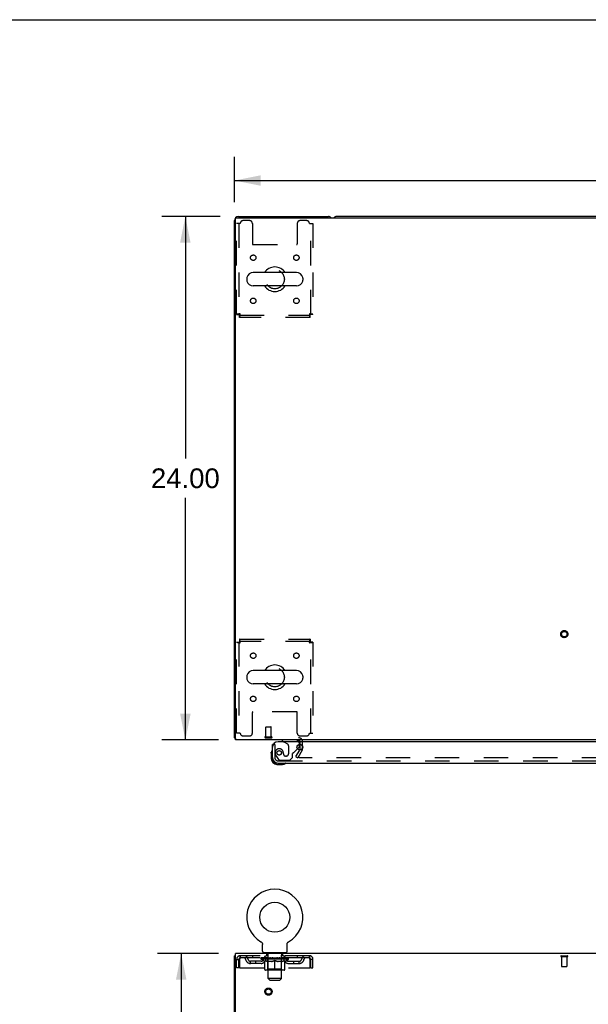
# Model space of a CAD drawing. Header units: inches. Extents: x 0 to 204, y 0 to 132.
# Tile 54 of 113: x 52 to 78, y 87 to 132. Entities that reach past the tile are written whole.
import ezdxf

# ---------------------------------------------------------------- set-up
doc = ezdxf.new("R2010")
doc.units = ezdxf.units.IN
doc.header["$LTSCALE"] = 11.243375
doc.header["$MEASUREMENT"] = 0
doc.linetypes.add('HIDDEN', pattern=[0.2, 0.1, -0.1])
doc.layers.get('0').update_dxf_attribs({"linetype": 'CONTINUOUS'})
for name, color, linetype in [('DEFAULT_2', 8, 'HIDDEN'), ('DIMENSIONS', 7, 'CONTINUOUS'), ('DOOR_ASSEMBLY', 7, 'CONTINUOUS')]:
    doc.layers.add(name, color=color, linetype=linetype)
doc.styles.get("Standard").update_dxf_attribs({"font": 'arial.ttf'})
doc.dimstyles.new('DIMSTYLE_1', dxfattribs={"dimtxt": 0.901875, "dimasz": 1.2025, "dimexe": 0.09, "dimexo": 0.07, "dimgap": 0.0375, "dimtad": 0, "dimtih": 1, "dimtoh": 1, "dimzin": 4, "dimdsep": 46, "dimtxsty": 'Standard', "dimblk": '_FILLED', "dimblk1": '_FILLED', "dimblk2": '_FILLED', "dimcen": 0.09, "dimadec": 3, "dimazin": 1, "dimtfac": 1, "dimtdec": 3, "dimtofl": 0, "dimtmove": 0, "dimatfit": 3, "dimldrblk": '_FILLED', "dimfxl": 0, "dimtolj": 1, "dimtzin": 4, "dimarcsym": 0})

# ---------------------------------------------------------------- blocks, each defined once
blk = doc.blocks.new('_FILLED')
at = {"color": 0, "linetype": 'ByBlock'}
blk.add_solid([(0, 0), (-1, 0.2), (-1, -0.2)], dxfattribs=at)
blk = doc.blocks.new('*D1')
at = {"layer": 'DIMENSIONS', "color": 2, "linetype": 'Continuous'}
for p, q in [((61.979, 123.901), (61.979, 125.982)), ((102.229, 123.901), (102.229, 125.982)), ((61.979, 124.9), (80.077, 124.9)), ((102.229, 124.9), (84.13, 124.9))]:
    blk.add_line(p, q, dxfattribs=at)
at = {"layer": 'DIMENSIONS', "color": 2, "linetype": 'Continuous', "xscale": 1.2025, "yscale": 1.2025, "zscale": 1.2025, "rotation": 180}
blk.add_blockref('_FILLED', (61.979, 124.9), dxfattribs=at)
at = {"layer": 'DIMENSIONS', "color": 2, "linetype": 'Continuous', "xscale": 1.2025, "yscale": 1.2025, "zscale": 1.2025}
blk.add_blockref('_FILLED', (102.229, 124.9), dxfattribs=at)
at = {"layer": 'DIMENSIONS', "color": 2, "linetype": 'Continuous', "insert": (82.104, 125.351), "char_height": 0.9019, "width": 3.15153, "attachment_point": 2, "line_spacing_factor": 0.9}
blk.add_mtext('40.25', dxfattribs=at)
blk = doc.blocks.new('*D7')
at = {"layer": 'DIMENSIONS', "color": 2, "linetype": 'Continuous'}
for p, q in [((61.326, 123.249), (58.649, 123.249)), ((59.731, 123.249), (59.731, 112.15)), ((59.731, 99.249), (59.731, 110.347)), ((61.249, 99.249), (58.649, 99.249))]:
    blk.add_line(p, q, dxfattribs=at)
at = {"layer": 'DIMENSIONS', "color": 2, "linetype": 'Continuous', "xscale": 1.2025, "yscale": 1.2025, "zscale": 1.2025}
for p, rotation in [((59.731, 123.249), 90), ((59.731, 99.249), 270)]:
    blk.add_blockref('_FILLED', p, dxfattribs=dict(at, rotation=rotation))
at = {"layer": 'DIMENSIONS', "color": 2, "linetype": 'Continuous', "insert": (59.731, 111.7), "char_height": 0.9019, "width": 3.15153, "attachment_point": 2, "line_spacing_factor": 0.9}
blk.add_mtext('24.00', dxfattribs=at)
blk = doc.blocks.new('*D19')
at = {"layer": 'DIMENSIONS', "color": 2, "linetype": 'Continuous'}
for p, q in [((61.249, 89.46), (58.459, 89.46)), ((59.541, 89.46), (59.541, 50.361)), ((59.541, 9.46), (59.541, 48.558)), ((61.249, 9.46), (58.459, 9.46))]:
    blk.add_line(p, q, dxfattribs=at)
at = {"layer": 'DIMENSIONS', "color": 2, "linetype": 'Continuous', "xscale": 1.2025, "yscale": 1.2025, "zscale": 1.2025}
for p, rotation in [((59.541, 89.46), 90), ((59.541, 9.46), 270)]:
    blk.add_blockref('_FILLED', p, dxfattribs=dict(at, rotation=rotation))
at = {"layer": 'DIMENSIONS', "color": 2, "linetype": 'Continuous', "insert": (59.541, 49.91), "char_height": 0.9019, "width": 3.15153, "attachment_point": 2, "line_spacing_factor": 0.9}
blk.add_mtext('80.00', dxfattribs=at)

msp = doc.modelspace()

# ---------------------------------------------------------------- linework, layer by layer
at = {"color": 7, "linetype": 'Continuous'}
for p, q in [((0, 132.275), (204.425, 132.275)), ((97.54, 123.249), (66.668, 123.249)), ((64.82, 120.68), (62.845, 120.68)), ((62.545, 120.417), (62.545, 120.33)), ((65.12, 120.417), (65.12, 120.33)), ((64.82, 120.068), (62.845, 120.068)), ((62.545, 102.167), (62.545, 102.08)), ((64.82, 102.43), (62.845, 102.43)), ((65.12, 102.167), (65.12, 102.08)), ((64.82, 101.818), (62.845, 101.818)), ((62.031, 99.353), (61.979, 99.353)), ((63.197, 89.998), (63.198, 89.998)), ((63.197, 89.998), (63.202, 89.995)), ((63.199, 89.997), (63.2, 89.996)), ((63.202, 89.995), (63.206, 89.992)), ((63.206, 89.992), (63.21, 89.989)), ((63.21, 89.99), (63.214, 89.986)), ((63.214, 89.987), (63.218, 89.983)), ((63.218, 89.983), (63.222, 89.98)), ((63.222, 89.98), (63.226, 89.977)), ((63.226, 89.977), (63.23, 89.973)), ((63.229, 89.973), (63.233, 89.969)), ((63.233, 89.969), (63.236, 89.965)), ((63.236, 89.966), (63.24, 89.961)), ((63.239, 89.962), (63.243, 89.957)), ((63.243, 89.958), (63.246, 89.953)), ((63.245, 89.953), (63.248, 89.949)), ((63.248, 89.949), (63.251, 89.945)), ((63.251, 89.945), (63.253, 89.94)), ((63.253, 89.94), (63.256, 89.936)), ((63.256, 89.936), (63.258, 89.931)), ((63.258, 89.931), (63.26, 89.926)), ((63.26, 89.927), (63.262, 89.922)), ((63.262, 89.922), (63.263, 89.917)), ((63.263, 89.917), (63.265, 89.912)), ((63.265, 89.912), (63.266, 89.907)), ((63.266, 89.907), (63.267, 89.902)), ((63.267, 89.902), (63.268, 89.897)), ((63.268, 89.897), (63.269, 89.892)), ((63.269, 89.892), (63.27, 89.887)), ((63.27, 89.559), (63.27, 89.873)), ((64.395, 89.877), (64.396, 89.882)), ((64.395, 89.877), (64.396, 89.882)), ((64.395, 89.873), (64.395, 89.877)), ((64.395, 89.559), (64.395, 89.873)), ((64.396, 89.887), (64.397, 89.892)), ((64.396, 89.882), (64.396, 89.887)), ((64.397, 89.897), (64.398, 89.902)), ((64.397, 89.892), (64.397, 89.897)), ((64.398, 89.902), (64.399, 89.907)), ((64.399, 89.907), (64.401, 89.912)), ((64.401, 89.912), (64.402, 89.917)), ((64.402, 89.917), (64.404, 89.922)), ((64.404, 89.922), (64.406, 89.927)), ((64.406, 89.926), (64.408, 89.931)), ((64.408, 89.931), (64.41, 89.936)), ((64.41, 89.936), (64.412, 89.94)), ((64.412, 89.94), (64.415, 89.945)), ((64.415, 89.945), (64.417, 89.949)), ((64.417, 89.949), (64.42, 89.953)), ((64.42, 89.953), (64.423, 89.958)), ((64.423, 89.957), (64.426, 89.962)), ((64.426, 89.961), (64.429, 89.966)), ((64.429, 89.965), (64.433, 89.969)), ((64.433, 89.969), (64.436, 89.973)), ((64.436, 89.973), (64.44, 89.977)), ((64.44, 89.977), (64.443, 89.98)), ((64.443, 89.98), (64.447, 89.983)), ((64.447, 89.983), (64.451, 89.987)), ((64.451, 89.986), (64.455, 89.99)), ((64.455, 89.989), (64.459, 89.992)), ((64.459, 89.992), (64.464, 89.995)), ((64.459, 89.992), (64.461, 89.993)), ((64.464, 89.995), (64.468, 89.998)), ((64.465, 89.996), (64.467, 89.997)), ((64.468, 89.998), (64.468, 89.998)), ((63.333, 89.49), (63.333, 89.46)), ((64.333, 89.49), (63.333, 89.49)), ((64.333, 89.49), (64.333, 89.46)), ((62.031, 89.356), (61.979, 89.356))]:
    msp.add_line(p, q, dxfattribs=at)
at = {"color": 3, "linetype": 'Continuous'}
for p, q in [((61.979, 99.353), (61.979, 123.06)), ((62.031, 99.249), (62.031, 123.137)), ((62.091, 123.197), (102.117, 123.197)), ((62.168, 123.249), (66.29, 123.249)), ((102.177, 99.249), (62.031, 99.249)), ((65, 98.844), (65, 99.051)), ((64.995, 98.828), (64.972, 98.787)), ((62.031, 86.103), (62.031, 89.46)), ((102.177, 89.46), (62.031, 89.46)), ((61.979, 9.564), (61.979, 89.356))]:
    msp.add_line(p, q, dxfattribs=at)
for points in [[(62.002, 99.333), (61.996, 99.336), (61.993, 99.337), (61.99, 99.339), (61.988, 99.34), (61.986, 99.342), (61.984, 99.343), (61.982, 99.345), (61.981, 99.347), (61.98, 99.348), (61.979, 99.35), (61.979, 99.351), (61.979, 99.353)], [(62.019, 99.321), (62.018, 99.323), (62.016, 99.324), (62.013, 99.326), (62.01, 99.328), (62.008, 99.33), (62.005, 99.331), (62.002, 99.333)]]:
    msp.add_lwpolyline(points, dxfattribs=at)
at = {"color": 7, "linetype": 'Continuous'}
msp.add_lwpolyline([(63.27, 89.887), (63.27, 89.882), (63.27, 89.877), (63.27, 89.873)], dxfattribs=at)
msp.add_circle((63.833, 91.118), 0.688, dxfattribs=at)
at = {"color": 3, "linetype": 'Continuous'}
for centre, radius, start, end in [((62.168, 123.06), 0.189, 90, 180), ((62.091, 123.137), 0.06, 90, 180), ((66.29, 123.06), 0.189, 46.487, 90), ((62.168, 99.438), 0.189, 218.2806, 223.5127), ((64.915, 99.164), 0.085, 4.0489, 90), ((64.967, 98.844), 0.033, 330, 360)]:
    msp.add_arc(centre, radius, start, end, dxfattribs=at)
at = {"color": 7, "linetype": 'Continuous'}
for centre, radius, start, end in [((66.668, 123.06), 0.189, 90, 133.4203), ((62.845, 120.374), 0.306, 90, 164.3697), ((63.833, 120.374), 0.562, 32.9567, 147.0433), ((64.82, 120.374), 0.306, 15.6303, 90), ((62.689, 120.417), 0.144, 164.3697, 180), ((62.689, 120.33), 0.144, 180, 195.6303), ((62.845, 120.374), 0.306, 195.6303, 270), ((64.82, 120.374), 0.306, 270, 344.3697), ((64.977, 120.417), 0.144, 0, 15.6303), ((64.977, 120.33), 0.144, 344.3697, 360), ((63.833, 120.374), 0.562, 212.956, 327.044), ((63.833, 102.124), 0.562, 32.9567, 147.0433), ((62.689, 102.167), 0.144, 164.3697, 180), ((62.689, 102.08), 0.144, 180, 195.6303), ((62.845, 102.124), 0.306, 90, 164.3697), ((62.845, 102.124), 0.306, 195.6303, 270), ((64.82, 102.124), 0.306, 15.6303, 90), ((64.82, 102.124), 0.306, 270, 344.3697), ((64.977, 102.167), 0.144, 0, 15.6303), ((64.977, 102.08), 0.144, 344.3697, 360), ((63.833, 102.124), 0.562, 212.956, 327.044), ((63.833, 91.118), 1.288, 299.5053, 240.4947), ((63.339, 89.559), 0.069, 180, 265), ((64.326, 89.559), 0.069, 275, 360)]:
    msp.add_arc(centre, radius, start, end, dxfattribs=at)
at = {"layer": 'DEFAULT_2', "color": 8, "linetype": 'HIDDEN'}
for p, q in [((62.083, 118.758), (62.083, 122.936)), ((62.25, 122.936), (62.083, 122.936)), ((62.187, 122.936), (62.187, 118.758)), ((62.677, 123.061), (62.375, 123.061)), ((62.802, 122.936), (62.802, 121.991)), ((64.864, 122.936), (64.864, 121.991)), ((65.291, 123.061), (64.989, 123.061)), ((65.416, 122.936), (65.583, 122.936)), ((65.479, 118.758), (65.479, 122.936)), ((65.583, 122.936), (65.583, 118.758)), ((62.832, 121.961), (64.834, 121.961)), ((62.083, 118.758), (62.187, 118.758)), ((65.583, 118.758), (65.479, 118.758)), ((62.217, 118.624), (62.217, 118.728)), ((62.217, 118.728), (65.449, 118.728)), ((65.449, 118.624), (62.217, 118.624)), ((65.449, 118.624), (65.449, 118.728)), ((62.217, 103.874), (62.217, 103.77)), ((62.217, 103.874), (65.449, 103.874)), ((65.449, 103.874), (65.449, 103.77)), ((62.083, 99.561), (62.083, 103.74)), ((62.083, 103.74), (62.187, 103.74)), ((62.187, 103.74), (62.187, 99.561)), ((65.449, 103.77), (62.217, 103.77)), ((65.479, 99.561), (65.479, 103.74)), ((65.583, 103.74), (65.479, 103.74)), ((65.583, 103.74), (65.583, 99.561)), ((62.802, 99.561), (62.802, 100.506)), ((64.834, 100.536), (62.832, 100.536)), ((64.864, 99.561), (64.864, 100.506)), ((63.418, 99.396), (63.418, 99.843)), ((63.428, 99.853), (63.656, 99.853)), ((63.666, 99.396), (63.666, 99.843)), ((62.25, 99.561), (62.083, 99.561)), ((62.375, 99.436), (62.677, 99.436)), ((63.4, 99.396), (63.684, 99.396)), ((63.4, 99.353), (63.684, 99.353)), ((64.989, 99.436), (65.291, 99.436)), ((65.416, 99.561), (65.583, 99.561)), ((65, 99.051), (65, 99.164)), ((65.104, 98.844), (65.104, 99.164)), ((64.799, 98.488), (64.972, 98.787)), ((64.799, 98.488), (64.889, 98.436)), ((65.085, 98.776), (64.889, 98.436)), ((99.272, 98.436), (64.935, 98.436)), ((63.205, 89.993), (63.206, 89.992)), ((63.43, 89.49), (63.43, 89.46)), ((63.468, 89.4), (63.468, 89.48)), ((64.198, 89.4), (64.198, 89.48)), ((64.236, 89.49), (64.236, 89.46)), ((62.083, 88.793), (62.083, 89.189)), ((62.083, 89.189), (62.187, 89.189)), ((62.187, 88.793), (62.187, 89.189)), ((62.217, 89.189), (62.217, 88.793)), ((62.25, 89.356), (62.25, 89.252)), ((65.416, 89.356), (62.25, 89.356)), ((65.416, 89.252), (62.25, 89.252)), ((62.718, 89.001), (62.718, 89.105)), ((63.201, 89.105), (62.718, 89.105)), ((63.201, 89.001), (62.718, 89.001)), ((62.802, 89.356), (62.802, 89.252)), ((62.968, 89.001), (62.968, 89.105)), ((63.2, 89.205), (63.2, 89.252)), ((63.359, 89.093), (63.2, 89.205)), ((64.466, 89.205), (63.2, 89.205)), ((63.209, 89.245), (63.209, 89.252)), ((63.218, 89.242), (63.218, 89.245)), ((63.218, 89.242), (64.448, 89.242)), ((63.227, 89.242), (63.227, 89.245)), ((63.228, 89.242), (63.228, 89.245)), ((63.238, 89.245), (63.238, 89.252)), ((63.254, 89.242), (63.254, 89.245)), ((63.256, 89.242), (63.256, 89.245)), ((63.284, 89.245), (63.284, 89.252)), ((63.299, 89.242), (63.299, 89.245)), ((63.302, 89.242), (63.302, 89.245)), ((63.506, 89.245), (63.304, 89.245)), ((63.348, 89.245), (63.348, 89.252)), ((63.349, 89.242), (63.349, 89.245)), ((63.35, 89.242), (63.35, 89.245)), ((63.353, 89.242), (63.353, 89.245)), ((63.359, 89.093), (63.369, 89.093)), ((63.36, 89.242), (63.36, 89.245)), ((63.36, 89.242), (63.36, 89.245)), ((63.363, 89.242), (63.363, 89.245)), ((63.367, 89.242), (63.367, 89.246)), ((63.369, 88.73), (63.369, 89.137)), ((63.371, 89.242), (63.371, 89.245)), ((63.385, 89.242), (63.385, 89.245)), ((63.395, 89.252), (63.395, 89.356)), ((63.403, 89.242), (63.403, 89.245)), ((63.404, 89.242), (63.404, 89.247)), ((63.424, 89.242), (63.424, 89.245)), ((63.424, 89.242), (63.424, 89.245)), ((63.426, 89.245), (63.426, 89.252)), ((63.435, 89.242), (63.435, 89.245)), ((63.44, 89.242), (63.44, 89.245)), ((63.449, 89.242), (63.449, 89.245)), ((63.46, 89.242), (63.46, 89.249)), ((63.476, 89.242), (63.476, 89.245)), ((63.538, 89.39), (63.478, 89.39)), ((63.479, 89.242), (63.479, 89.245)), ((63.506, 89.242), (63.506, 89.245)), ((63.573, 89.245), (63.511, 89.245)), ((63.691, 89.093), (63.512, 89.093)), ((63.516, 89.245), (63.516, 89.252)), ((63.52, 88.733), (63.52, 89.202)), ((63.523, 89.242), (63.523, 89.245)), ((63.528, 89.242), (63.528, 89.245)), ((63.533, 88.309), (63.533, 89.38)), ((63.534, 89.242), (63.534, 89.25)), ((63.538, 89.242), (63.538, 89.245)), ((63.549, 89.242), (63.549, 89.245)), ((63.573, 89.242), (63.573, 89.245)), ((63.648, 89.245), (63.589, 89.245)), ((63.609, 89.242), (63.609, 89.245)), ((63.616, 89.245), (63.616, 89.252)), ((63.62, 89.242), (63.62, 89.245)), ((63.622, 89.242), (63.622, 89.251)), ((63.625, 89.242), (63.625, 89.245)), ((63.632, 89.242), (63.632, 89.245)), ((63.648, 89.242), (63.648, 89.245)), ((63.728, 89.245), (63.674, 89.245)), ((63.687, 89.242), (63.687, 89.245)), ((63.718, 89.245), (63.833, 89.252)), ((63.723, 89.245), (63.723, 89.252)), ((63.723, 89.251), (63.723, 89.252)), ((63.723, 89.245), (63.723, 89.251)), ((63.723, 89.242), (63.723, 89.245)), ((63.727, 89.242), (63.727, 89.245)), ((63.728, 89.242), (63.728, 89.245)), ((63.729, 89.242), (63.729, 89.245)), ((63.812, 89.245), (63.764, 89.245)), ((63.769, 89.242), (63.769, 89.245)), ((63.812, 89.242), (63.812, 89.245)), ((63.83, 89.245), (63.83, 89.245)), ((63.83, 89.242), (63.83, 89.245)), ((63.83, 89.242), (63.83, 89.245)), ((63.833, 89.245), (63.833, 89.252)), ((63.833, 88.693), (63.833, 89.137)), ((63.835, 89.242), (63.835, 89.245)), ((63.835, 89.242), (63.835, 89.245)), ((63.835, 89.245), (63.835, 89.245)), ((63.837, 89.245), (63.902, 89.245)), ((63.854, 89.242), (63.854, 89.245)), ((63.87, 89.245), (63.87, 89.249)), ((63.87, 89.249), (63.947, 89.245)), ((63.891, 89.245), (63.891, 89.248)), ((63.896, 89.242), (63.896, 89.245)), ((63.937, 89.242), (63.937, 89.245)), ((63.937, 89.242), (63.937, 89.245)), ((63.937, 89.245), (63.992, 89.245)), ((63.938, 89.242), (63.938, 89.245)), ((63.942, 89.251), (63.943, 89.252)), ((63.942, 89.245), (63.942, 89.251)), ((63.942, 89.242), (63.942, 89.245)), ((63.943, 89.245), (63.943, 89.252)), ((64.154, 89.093), (63.974, 89.093)), ((63.979, 89.242), (63.979, 89.245)), ((64.018, 89.242), (64.018, 89.245)), ((64.018, 89.245), (64.077, 89.245)), ((64.033, 89.242), (64.033, 89.245)), ((64.041, 89.242), (64.041, 89.245)), ((64.043, 89.242), (64.043, 89.251)), ((64.046, 89.242), (64.046, 89.245)), ((64.049, 89.245), (64.049, 89.252)), ((64.057, 89.242), (64.057, 89.245)), ((64.093, 89.242), (64.093, 89.245)), ((64.093, 89.245), (64.155, 89.245)), ((64.117, 89.242), (64.117, 89.245)), ((64.188, 89.39), (64.128, 89.39)), ((64.128, 89.242), (64.128, 89.245)), ((64.132, 89.242), (64.132, 89.25)), ((64.133, 88.309), (64.133, 89.38)), ((64.138, 89.242), (64.138, 89.245)), ((64.143, 89.242), (64.143, 89.245)), ((64.146, 88.733), (64.146, 89.202)), ((64.149, 89.245), (64.149, 89.252)), ((64.16, 89.242), (64.16, 89.245)), ((64.16, 89.245), (64.361, 89.245)), ((64.187, 89.242), (64.187, 89.245)), ((64.19, 89.242), (64.19, 89.245)), ((64.205, 89.242), (64.205, 89.249)), ((64.217, 89.242), (64.217, 89.245)), ((64.226, 89.242), (64.226, 89.245)), ((64.23, 89.242), (64.23, 89.245)), ((64.24, 89.245), (64.24, 89.252)), ((64.241, 89.242), (64.241, 89.245)), ((64.241, 89.242), (64.241, 89.245)), ((64.262, 89.242), (64.262, 89.247)), ((64.262, 89.242), (64.262, 89.245)), ((64.27, 89.252), (64.27, 89.356)), ((64.28, 89.242), (64.28, 89.245)), ((64.294, 89.242), (64.294, 89.245)), ((64.296, 88.73), (64.296, 89.137)), ((64.296, 89.093), (64.307, 89.093)), ((64.299, 89.242), (64.299, 89.246)), ((64.302, 89.242), (64.302, 89.245)), ((64.306, 89.242), (64.306, 89.245)), ((64.306, 89.242), (64.306, 89.245)), ((64.307, 89.093), (64.466, 89.205)), ((64.313, 89.242), (64.313, 89.245)), ((64.316, 89.242), (64.316, 89.245)), ((64.317, 89.242), (64.317, 89.245)), ((64.318, 89.245), (64.318, 89.252)), ((64.364, 89.242), (64.364, 89.245)), ((64.367, 89.242), (64.367, 89.245)), ((64.381, 89.245), (64.381, 89.252)), ((64.41, 89.242), (64.41, 89.245)), ((64.412, 89.242), (64.412, 89.245)), ((64.428, 89.245), (64.428, 89.252)), ((64.438, 89.242), (64.438, 89.245)), ((64.439, 89.242), (64.439, 89.245)), ((64.448, 89.242), (64.448, 89.245)), ((64.456, 89.245), (64.456, 89.252)), ((64.464, 89.105), (64.947, 89.105)), ((64.464, 89.001), (64.947, 89.001)), ((64.466, 89.205), (64.466, 89.252)), ((64.697, 89.001), (64.697, 89.105)), ((64.864, 89.356), (64.864, 89.252)), ((64.947, 89.001), (64.947, 89.105)), ((65.416, 89.252), (65.416, 89.356)), ((65.449, 88.793), (65.449, 89.189)), ((65.479, 88.793), (65.479, 89.189)), ((65.583, 89.189), (65.479, 89.189)), ((65.583, 88.793), (65.583, 89.189)), ((76.962, 89.356), (77.246, 89.356)), ((76.962, 89.313), (77.246, 89.313)), ((76.98, 89.313), (76.98, 88.866)), ((77.228, 89.313), (77.228, 88.866)), ((62.187, 88.793), (62.083, 88.793)), ((62.217, 88.793), (65.449, 88.793)), ((64.259, 88.693), (63.406, 88.693)), ((63.52, 88.733), (63.48, 88.693)), ((64.146, 88.733), (63.52, 88.733)), ((64.146, 88.733), (64.185, 88.693)), ((65.479, 88.793), (65.583, 88.793)), ((76.99, 88.856), (77.218, 88.856)), ((63.602, 88.24), (63.533, 88.309)), ((64.133, 88.309), (63.533, 88.309)), ((63.602, 88.24), (64.064, 88.24)), ((64.064, 88.24), (64.133, 88.309))]:
    msp.add_line(p, q, dxfattribs=at)
for points in [[(62.25, 118.791), (62.231, 118.788), (62.213, 118.786), (62.195, 118.784), (62.177, 118.781), (62.161, 118.779), (62.146, 118.776), (62.132, 118.774), (62.119, 118.772), (62.108, 118.769), (62.099, 118.767), (62.092, 118.765), (62.087, 118.762), (62.084, 118.76), (62.083, 118.758)], [(62.25, 118.791), (62.243, 118.788), (62.236, 118.786), (62.229, 118.784), (62.222, 118.781), (62.216, 118.779), (62.21, 118.776), (62.205, 118.774), (62.201, 118.772), (62.196, 118.769), (62.193, 118.767), (62.19, 118.765), (62.188, 118.762), (62.187, 118.76), (62.187, 118.758)], [(62.217, 118.624), (62.219, 118.625), (62.221, 118.628), (62.224, 118.633), (62.226, 118.64), (62.229, 118.649), (62.231, 118.66), (62.233, 118.673), (62.236, 118.686), (62.238, 118.702), (62.24, 118.718), (62.243, 118.735), (62.245, 118.753), (62.247, 118.772), (62.25, 118.791)], [(62.217, 118.728), (62.219, 118.728), (62.221, 118.729), (62.224, 118.731), (62.226, 118.734), (62.229, 118.737), (62.231, 118.741), (62.233, 118.746), (62.236, 118.751), (62.238, 118.757), (62.24, 118.763), (62.243, 118.77), (62.245, 118.777), (62.247, 118.784), (62.25, 118.791)], [(65.479, 118.758), (65.478, 118.76), (65.477, 118.762), (65.475, 118.765), (65.473, 118.767), (65.469, 118.769), (65.465, 118.772), (65.46, 118.774), (65.455, 118.776), (65.449, 118.779), (65.443, 118.781), (65.437, 118.784), (65.43, 118.786), (65.423, 118.788), (65.416, 118.791)], [(65.416, 118.791), (65.418, 118.772), (65.42, 118.753), (65.423, 118.735), (65.425, 118.718), (65.428, 118.702), (65.43, 118.686), (65.432, 118.673), (65.435, 118.66), (65.437, 118.649), (65.439, 118.64), (65.442, 118.633), (65.444, 118.628), (65.446, 118.625), (65.449, 118.624)], [(65.416, 118.791), (65.418, 118.784), (65.42, 118.777), (65.423, 118.77), (65.425, 118.763), (65.428, 118.757), (65.43, 118.751), (65.432, 118.746), (65.435, 118.741), (65.437, 118.737), (65.439, 118.734), (65.442, 118.731), (65.444, 118.729), (65.446, 118.728), (65.449, 118.728)], [(65.583, 118.758), (65.582, 118.76), (65.579, 118.762), (65.573, 118.765), (65.566, 118.767), (65.557, 118.769), (65.546, 118.772), (65.534, 118.774), (65.52, 118.776), (65.505, 118.779), (65.488, 118.781), (65.471, 118.784), (65.453, 118.786), (65.434, 118.788), (65.416, 118.791)], [(62.25, 103.707), (62.247, 103.725), (62.245, 103.744), (62.243, 103.762), (62.24, 103.779), (62.238, 103.795), (62.236, 103.811), (62.233, 103.825), (62.231, 103.837), (62.229, 103.848), (62.226, 103.857), (62.224, 103.864), (62.221, 103.869), (62.219, 103.873), (62.217, 103.874)], [(65.449, 103.874), (65.446, 103.873), (65.444, 103.869), (65.442, 103.864), (65.439, 103.857), (65.437, 103.848), (65.435, 103.837), (65.432, 103.825), (65.43, 103.811), (65.428, 103.795), (65.425, 103.779), (65.423, 103.762), (65.42, 103.744), (65.418, 103.725), (65.416, 103.707)], [(62.083, 103.74), (62.084, 103.737), (62.087, 103.735), (62.092, 103.733), (62.099, 103.73), (62.108, 103.728), (62.119, 103.725), (62.132, 103.723), (62.146, 103.721), (62.161, 103.718), (62.177, 103.716), (62.195, 103.714), (62.213, 103.711), (62.231, 103.709), (62.25, 103.707)], [(62.187, 103.74), (62.187, 103.737), (62.188, 103.735), (62.19, 103.733), (62.193, 103.73), (62.196, 103.728), (62.201, 103.725), (62.205, 103.723), (62.21, 103.721), (62.216, 103.718), (62.222, 103.716), (62.229, 103.714), (62.236, 103.711), (62.243, 103.709), (62.25, 103.707)], [(62.25, 103.707), (62.247, 103.714), (62.245, 103.721), (62.243, 103.727), (62.24, 103.734), (62.238, 103.74), (62.236, 103.746), (62.233, 103.751), (62.231, 103.756), (62.229, 103.76), (62.226, 103.763), (62.224, 103.766), (62.221, 103.768), (62.219, 103.769), (62.217, 103.77)], [(65.449, 103.77), (65.446, 103.769), (65.444, 103.768), (65.442, 103.766), (65.439, 103.763), (65.437, 103.76), (65.435, 103.756), (65.432, 103.751), (65.43, 103.746), (65.428, 103.74), (65.425, 103.734), (65.423, 103.727), (65.42, 103.721), (65.418, 103.714), (65.416, 103.707)], [(65.416, 103.707), (65.434, 103.709), (65.453, 103.711), (65.471, 103.714), (65.488, 103.716), (65.505, 103.718), (65.52, 103.721), (65.534, 103.723), (65.546, 103.725), (65.557, 103.728), (65.566, 103.73), (65.573, 103.733), (65.579, 103.735), (65.582, 103.737), (65.583, 103.74)], [(65.416, 103.707), (65.423, 103.709), (65.43, 103.711), (65.437, 103.714), (65.443, 103.716), (65.449, 103.718), (65.455, 103.721), (65.46, 103.723), (65.465, 103.725), (65.469, 103.728), (65.473, 103.73), (65.475, 103.733), (65.477, 103.735), (65.478, 103.737), (65.479, 103.74)], [(64.917, 98.461), (64.917, 98.46), (64.916, 98.458), (64.916, 98.456), (64.915, 98.454), (64.915, 98.453)], [(64.915, 98.453), (64.915, 98.453), (64.916, 98.451), (64.916, 98.449), (64.917, 98.447), (64.917, 98.446), (64.918, 98.444), (64.919, 98.443), (64.921, 98.442), (64.922, 98.44), (64.924, 98.439)], [(64.935, 98.436), (64.933, 98.436), (64.931, 98.436), (64.929, 98.437), (64.927, 98.437), (64.926, 98.438), (64.924, 98.439)], [(62.25, 89.356), (62.247, 89.354), (62.245, 89.351), (62.243, 89.346), (62.24, 89.339), (62.238, 89.33), (62.236, 89.319), (62.233, 89.307), (62.231, 89.293), (62.229, 89.277), (62.226, 89.261), (62.224, 89.244), (62.221, 89.226), (62.219, 89.207), (62.217, 89.189)], [(62.25, 89.252), (62.247, 89.251), (62.245, 89.25), (62.243, 89.248), (62.24, 89.245), (62.238, 89.242), (62.236, 89.238), (62.233, 89.233), (62.231, 89.228), (62.229, 89.222), (62.226, 89.216), (62.224, 89.209), (62.221, 89.203), (62.219, 89.196), (62.217, 89.189)], [(63.369, 89.137), (63.395, 89.127), (63.42, 89.118), (63.445, 89.11), (63.47, 89.103), (63.495, 89.098), (63.519, 89.093)], [(63.512, 89.093), (63.488, 89.098), (63.465, 89.104), (63.441, 89.11), (63.418, 89.118), (63.394, 89.126), (63.369, 89.136)], [(63.682, 89.093), (63.707, 89.098), (63.732, 89.103), (63.756, 89.11), (63.782, 89.118), (63.807, 89.127), (63.833, 89.137)], [(63.833, 89.135), (63.808, 89.126), (63.785, 89.117), (63.761, 89.11), (63.738, 89.103), (63.715, 89.098), (63.691, 89.093)], [(63.833, 89.137), (63.859, 89.127), (63.884, 89.118), (63.909, 89.11), (63.934, 89.103), (63.959, 89.098), (63.984, 89.093)], [(63.974, 89.093), (63.951, 89.098), (63.927, 89.103), (63.904, 89.11), (63.881, 89.117), (63.857, 89.126), (63.833, 89.135)], [(64.146, 89.093), (64.171, 89.098), (64.196, 89.103), (64.221, 89.11), (64.245, 89.118), (64.271, 89.127), (64.296, 89.137)], [(64.296, 89.136), (64.272, 89.126), (64.248, 89.118), (64.224, 89.11), (64.2, 89.103), (64.177, 89.098), (64.154, 89.093)], [(65.449, 89.189), (65.446, 89.207), (65.444, 89.226), (65.442, 89.244), (65.439, 89.261), (65.437, 89.277), (65.435, 89.293), (65.432, 89.307), (65.43, 89.319), (65.428, 89.33), (65.425, 89.339), (65.423, 89.346), (65.42, 89.351), (65.418, 89.354), (65.416, 89.356)], [(65.449, 89.189), (65.446, 89.196), (65.444, 89.203), (65.442, 89.209), (65.439, 89.216), (65.437, 89.222), (65.435, 89.228), (65.432, 89.233), (65.43, 89.238), (65.428, 89.242), (65.425, 89.245), (65.423, 89.248), (65.42, 89.25), (65.418, 89.251), (65.416, 89.252)]]:
    msp.add_lwpolyline(points, dxfattribs=at)
for centre, radius in [((62.843, 121.363), 0.125), ((64.822, 121.363), 0.125), ((63.833, 120.374), 0.438), ((62.843, 119.384), 0.125), ((64.822, 119.384), 0.125), ((77.104, 104.103), 0.164), ((77.104, 104.103), 0.124), ((62.843, 103.113), 0.125), ((64.822, 103.113), 0.125), ((63.833, 102.124), 0.438), ((62.843, 101.134), 0.125), ((64.822, 101.134), 0.125), ((63.542, 87.71), 0.164), ((63.542, 87.71), 0.124)]:
    msp.add_circle(centre, radius, dxfattribs=at)
for centre, radius, start, end in [((62.375, 122.936), 0.125, 90, 180), ((62.677, 122.936), 0.125, 0, 90), ((64.989, 122.936), 0.125, 90, 180), ((65.291, 122.936), 0.125, 0, 90), ((62.832, 121.991), 0.03, 180, 270), ((64.834, 121.991), 0.03, 270, 360), ((62.832, 100.506), 0.03, 90, 180), ((64.834, 100.506), 0.03, 0, 90), ((63.428, 99.843), 0.01, 90, 180), ((63.656, 99.843), 0.01, 0, 90), ((62.375, 99.561), 0.125, 180, 270), ((62.677, 99.561), 0.125, 270, 360), ((63.4, 99.374), 0.0215, 90, 270), ((63.684, 99.374), 0.0215, 270, 90), ((64.989, 99.561), 0.125, 180, 270), ((64.915, 99.164), 0.189, 0, 90), ((65.291, 99.561), 0.125, 270, 360), ((64.967, 98.844), 0.137, 330, 360), ((63.339, 89.559), 0.069, 265, 270), ((63.458, 89.48), 0.01, 0, 90), ((63.478, 89.4), 0.01, 180, 270), ((64.188, 89.4), 0.01, 270, 360), ((64.208, 89.48), 0.01, 90, 180), ((64.326, 89.559), 0.069, 270, 275), ((62.25, 89.189), 0.167, 90, 180), ((62.25, 89.189), 0.063, 90, 180), ((62.429, 89.189), 0.167, 8.0716, 90), ((62.43, 89.189), 0.0625, 7.9863, 90), ((62.718, 89.23), 0.229, 187.9863, 270), ((62.718, 89.23), 0.125, 188.0716, 270), ((63.201, 89.23), 0.125, 270, 351.9284), ((63.201, 89.23), 0.229, 270, 352.0137), ((63.49, 89.189), 0.167, 90, 171.9284), ((63.49, 89.189), 0.0625, 90, 172.0137), ((63.48, 89.202), 0.0398, 0, 90), ((63.523, 89.38), 0.01, 0, 90), ((64.143, 89.38), 0.01, 90, 180), ((64.185, 89.202), 0.0398, 90, 180), ((64.175, 89.189), 0.167, 8.0716, 90), ((64.176, 89.189), 0.0625, 7.9863, 90), ((64.464, 89.23), 0.229, 187.9863, 270), ((64.464, 89.23), 0.125, 188.0716, 270), ((64.947, 89.23), 0.125, 270, 351.9284), ((64.947, 89.23), 0.229, 270, 352.0137), ((65.236, 89.189), 0.167, 90, 171.9284), ((65.236, 89.189), 0.0625, 90, 172.0137), ((65.416, 89.189), 0.167, 0, 90), ((65.416, 89.189), 0.063, 0, 90), ((76.962, 89.334), 0.0215, 90, 270), ((77.246, 89.334), 0.0215, 270, 90), ((63.406, 88.73), 0.0371, 180, 270), ((64.259, 88.73), 0.0371, 270, 360), ((76.99, 88.866), 0.01, 180, 270), ((77.218, 88.866), 0.01, 270, 360)]:
    msp.add_arc(centre, radius, start, end, dxfattribs=at)
for centre, major_axis, ratio, start_param, end_param in [((63.833, 89.252), (0.633, 0.007), 0.05963, 2.96643, 3.140963), ((63.18, 89.24), (0.198, 0), 0.060556, 0.430652, 1.470503), ((63.833, 89.252), (0.633, 0), 0.060556, -3.141593, -2.96706), ((63.18, 89.233), (0.198, 0.002), 0.05963, 1.376596, 1.469874), ((63.833, 89.252), (0.633, 0.013), 0.05688, 2.791345, 2.965878), ((63.155, 89.24), (0.198, 0.002), 0.05963, 0.25549, 1.295341), ((63.224, 89.24), (0.198, -0.002), 0.05963, 0.605815, 1.645666), ((63.833, 89.252), (0.633, -0.007), 0.05963, -2.96643, -2.791898), ((63.224, 89.233), (0.198, 0), 0.060556, 1.551758, 1.645036), ((63.155, 89.233), (0.198, 0.004), 0.05688, 1.20151, 1.294789), ((63.225, 89.235), (0.164, 0.002), 0.05963, 1.065228, 1.614276), ((63.205, 89.235), (0.164, 0.003), 0.05688, 0.890143, 1.43919), ((63.263, 89.235), (0.164, 0), 0.060556, 1.240391, 1.789438), ((63.833, 89.252), (0.633, 0.019), 0.052395, 2.616403, 2.790936), ((63.152, 89.24), (0.198, 0.004), 0.05688, 0.080405, 1.120256), ((63.286, 89.24), (0.198, -0.004), 0.05688, 0.7809, 1.820751), ((63.833, 89.252), (0.633, -0.013), 0.05688, -2.791345, -2.616812), ((63.286, 89.233), (0.198, -0.002), 0.05963, 1.72692, 1.820198), ((63.152, 89.233), (0.198, 0.006), 0.052395, 1.026568, 1.119847), ((63.205, 89.235), (0.164, 0.005), 0.052395, 0.715201, 1.264248), ((63.319, 89.235), (0.164, -0.002), 0.05963, 1.415553, 1.9646), ((63.833, 89.252), (0.633, 0.025), 0.046319, 2.441654, 2.616187), ((63.366, 89.24), (0.198, -0.006), 0.052395, 0.955842, 1.995693), ((63.169, 89.24), (0.198, 0.006), 0.052395, -0.094537, 0.945314), ((63.833, 89.252), (0.633, -0.019), 0.052395, -2.616403, -2.44187), ((63.366, 89.233), (0.198, -0.004), 0.05688, 1.902006, 1.995284), ((63.169, 89.233), (0.198, 0.008), 0.046319, 0.851819, 0.945098), ((63.223, 89.235), (0.164, 0.006), 0.046319, 0.540452, 1.089499), ((63.39, 89.235), (0.164, -0.003), 0.05688, 1.590638, 2.139686), ((63.833, 89.252), (0.633, 0.029), 0.038841, 2.267123, 2.441656), ((63.459, 89.24), (0.198, -0.008), 0.046319, 1.130591, 2.170442), ((63.206, 89.24), (0.198, 0.008), 0.046319, -0.269286, 0.770565), ((63.833, 89.252), (0.633, -0.025), 0.046319, -2.441654, -2.267121), ((63.459, 89.233), (0.198, -0.006), 0.052395, 2.076947, 2.170226), ((63.206, 89.233), (0.198, 0.009), 0.038841, 0.677289, 0.770567), ((63.26, 89.235), (0.164, 0.008), 0.038841, 0.365921, 0.914969), ((63.474, 89.235), (0.164, -0.005), 0.052395, 1.76558, 2.314627), ((63.833, 89.252), (0.633, 0.033), 0.030195, 2.09281, 2.267343), ((63.564, 89.24), (0.198, -0.009), 0.038841, 1.305122, 2.344973), ((63.262, 89.24), (0.198, 0.009), 0.038841, -0.443817, 0.596034), ((63.833, 89.252), (0.633, -0.029), 0.038841, -2.267123, -2.092591), ((63.564, 89.233), (0.198, -0.008), 0.046319, 2.251696, 2.344975), ((63.262, 89.233), (0.198, 0.01), 0.030195, 0.502975, 0.596254), ((63.314, 89.235), (0.164, 0.009), 0.030195, 0.191608, 0.740655), ((63.57, 89.235), (0.164, -0.006), 0.046319, 1.940329, 2.489376), ((63.335, 89.24), (0.198, 0.01), 0.030195, -0.61813, 0.421721), ((63.833, 89.252), (0.633, 0.036), 0.020645, 1.918687, 2.09322), ((63.677, 89.24), (0.198, -0.01), 0.030195, 1.479435, 2.519286), ((63.833, 89.252), (0.633, -0.033), 0.030195, -2.09281, -1.918277), ((63.677, 89.233), (0.198, -0.009), 0.038841, 2.426227, 2.519505), ((63.335, 89.233), (0.198, 0.011), 0.020645, 0.328852, 0.422131), ((63.384, 89.235), (0.164, 0.009), 0.020645, 0.017485, 0.566532), ((63.673, 89.235), (0.164, -0.008), 0.038841, 2.11486, 2.663907), ((63.424, 89.24), (0.198, 0.011), 0.020645, -0.792253, 0.247598), ((63.833, 89.252), (0.633, 0.038), 0.010478, 1.744704, 1.919237), ((63.795, 89.24), (0.198, -0.011), 0.020645, 1.653558, 2.693409), ((63.833, 89.252), (0.633, -0.036), 0.020645, -1.918687, -1.744154), ((63.795, 89.233), (0.198, -0.01), 0.030195, 2.60054, 2.693819), ((63.424, 89.233), (0.198, 0.012), 0.010478, 0.154869, 0.248148), ((63.468, 89.235), (0.164, 0.01), 0.010478, 6.126688, 6.675735), ((63.782, 89.235), (0.164, -0.009), 0.030195, 2.289173, 2.83822), ((63.525, 89.24), (0.198, 0.012), 0.010478, -0.966236, -0.000846), ((63.914, 89.24), (0.198, -0.012), 0.010478, 1.827541, 2.867392), ((63.833, 89.252), (0.633, -0.038), 0.010478, -1.744704, -1.563007), ((63.914, 89.233), (0.198, -0.011), 0.020645, 2.774664, 2.867942), ((63.892, 89.235), (0.164, -0.009), 0.020645, 2.463296, 3.012344), ((63.752, 89.24), (0.198, 0.012), 0.010478, 0.274201, 1.314052), ((63.666, 89.235), (0.164, 0.01), 0.010478, -0.000483, 0.504314), ((63.636, 89.233), (0.198, 0.012), 0.010478, 0.099668, 0.192946), ((63.833, 89.252), (0.633, 0.038), 0.010478, -1.571421, -1.396888), ((64.03, 89.233), (0.198, -0.012), 0.010478, 2.74231, 2.948646), ((64, 89.235), (0.164, -0.01), 0.010478, 2.637279, 3.14189), ((63.871, 89.24), (0.198, 0.011), 0.020645, 0.448184, 1.488034), ((63.774, 89.235), (0.164, 0.009), 0.020645, 0.129249, 0.678296), ((63.752, 89.233), (0.198, 0.011), 0.020645, 0.273651, 0.366929), ((64.14, 89.24), (0.198, -0.012), 0.010478, -3.140747, -2.175357), ((63.833, 89.252), (0.633, 0.036), 0.020645, -1.397439, -1.222906), ((63.833, 89.252), (0.633, -0.038), 0.010478, 1.222355, 1.396888), ((63.989, 89.24), (0.198, 0.01), 0.030195, 0.622307, 1.662158), ((63.884, 89.235), (0.164, 0.009), 0.030195, 0.303372, 0.852419), ((64.197, 89.235), (0.164, -0.01), 0.010478, 2.749043, 3.29809), ((64.241, 89.24), (0.198, -0.011), 0.020645, 2.893995, 3.933846), ((63.871, 89.233), (0.198, 0.01), 0.030195, 0.447774, 0.541052), ((64.241, 89.233), (0.198, -0.012), 0.010478, 2.893445, 2.986723), ((63.833, 89.252), (0.633, 0.033), 0.030195, -1.223315, -1.048783), ((63.833, 89.252), (0.633, -0.036), 0.020645, 1.048373, 1.222906), ((64.102, 89.24), (0.198, 0.009), 0.038841, 0.79662, 1.836471), ((63.992, 89.235), (0.164, 0.008), 0.038841, 0.477686, 1.026733), ((64.281, 89.235), (0.164, -0.009), 0.020645, 2.57506, 3.124108), ((64.33, 89.24), (0.198, -0.01), 0.030195, 2.719872, 3.759723), ((64.206, 89.24), (0.198, 0.008), 0.046319, 0.971151, 2.011002), ((63.989, 89.233), (0.198, 0.009), 0.038841, 0.622087, 0.715366), ((64.33, 89.233), (0.198, -0.011), 0.020645, 2.719462, 2.812741), ((63.833, 89.252), (0.633, 0.029), 0.038841, -1.049002, -0.874469), ((63.833, 89.252), (0.633, -0.033), 0.030195, 0.87425, 1.048783), ((64.096, 89.235), (0.164, 0.006), 0.046319, 0.652216, 1.201263), ((64.3, 89.24), (0.198, 0.006), 0.052395, 1.1459, 2.185751), ((64.351, 89.235), (0.164, -0.009), 0.030195, 2.400937, 2.949985), ((64.404, 89.24), (0.198, -0.009), 0.038841, 2.545558, 3.585409), ((64.191, 89.235), (0.164, 0.005), 0.052395, 0.826965, 1.376012), ((64.102, 89.233), (0.198, 0.008), 0.046319, 0.796618, 0.889896), ((64.404, 89.233), (0.198, -0.01), 0.030195, 2.545339, 2.638617), ((64.379, 89.24), (0.198, 0.004), 0.05688, 1.320842, 2.360692), ((63.833, 89.252), (0.633, 0.025), 0.046319, -0.874471, -0.699939), ((63.833, 89.252), (0.633, -0.029), 0.038841, 0.699936, 0.874469), ((64.46, 89.24), (0.198, -0.008), 0.046319, 2.371028, 3.410879), ((64.406, 89.235), (0.164, -0.008), 0.038841, 2.226624, 2.775671), ((64.442, 89.24), (0.198, 0.002), 0.05963, 1.495927, 2.535778), ((64.276, 89.235), (0.164, 0.003), 0.05688, 1.001907, 1.550954), ((64.497, 89.24), (0.198, -0.006), 0.052395, 2.196279, 3.23613), ((64.206, 89.233), (0.198, 0.006), 0.052395, 0.971367, 1.064645), ((64.442, 89.235), (0.164, -0.006), 0.046319, 2.052093, 2.601141), ((64.486, 89.24), (0.198, 0), 0.060556, 1.671089, 2.71094), ((64.46, 89.233), (0.198, -0.009), 0.038841, 2.371026, 2.464304), ((64.514, 89.24), (0.198, -0.004), 0.05688, 2.021337, 3.061188), ((63.833, 89.252), (0.633, 0.019), 0.052395, -0.699723, -0.52519), ((63.833, 89.252), (0.633, -0.025), 0.046319, 0.525406, 0.699939), ((64.51, 89.24), (0.198, -0.002), 0.05963, 1.846251, 2.886102), ((64.347, 89.235), (0.164, 0.002), 0.05963, 1.176993, 1.72604), ((64.461, 89.235), (0.164, -0.005), 0.052395, 1.877344, 2.426392), ((64.402, 89.235), (0.164, 0), 0.060556, 1.352155, 1.901202), ((64.46, 89.235), (0.164, -0.003), 0.05688, 1.702402, 2.25145), ((64.441, 89.235), (0.164, -0.002), 0.05963, 1.527317, 2.076364), ((64.3, 89.233), (0.198, 0.004), 0.05688, 1.146309, 1.239587), ((64.497, 89.233), (0.198, -0.008), 0.046319, 2.196495, 2.289773), ((63.833, 89.252), (0.633, 0.013), 0.05688, -0.524781, -0.350248), ((63.833, 89.252), (0.633, -0.019), 0.052395, 0.350657, 0.52519), ((64.379, 89.233), (0.198, 0.002), 0.05963, 1.321394, 1.414673), ((64.514, 89.233), (0.198, -0.006), 0.052395, 2.021746, 2.115024), ((63.833, 89.252), (0.633, 0.007), 0.05963, -0.349695, -0.175162), ((63.833, 89.252), (0.633, -0.013), 0.05688, 0.175715, 0.350248), ((64.442, 89.233), (0.198, 0), 0.060556, 1.496556, 1.589835), ((64.51, 89.233), (0.198, -0.004), 0.05688, 1.846804, 1.940083), ((64.486, 89.233), (0.198, -0.002), 0.05963, 1.671719, 1.764997), ((63.833, 89.252), (0.633, 0), 0.060556, -0.174533, 0), ((63.833, 89.252), (0.633, -0.007), 0.05963, 0.000629, 0.175162)]:
    msp.add_ellipse(centre, major_axis=major_axis, ratio=ratio, start_param=start_param, end_param=end_param, dxfattribs=at)
at = {"layer": 'DOOR_ASSEMBLY', "color": 3, "linetype": 'Continuous'}
for p, q in [((63.729, 98.437), (63.729, 99.045)), ((99.896, 99.17), (63.979, 99.17)), ((63.975, 98.191), (99.67, 98.191))]:
    msp.add_line(p, q, dxfattribs=at)
at = {"layer": 'DOOR_ASSEMBLY', "color": 8, "linetype": 'HIDDEN'}
for p, q in [((63.833, 99.045), (63.729, 99.045)), ((63.833, 99.045), (63.833, 98.437)), ((64.801, 99.249), (64.171, 99.249)), ((64.24, 99.17), (64.409, 99.072)), ((64.459, 98.985), (64.459, 98.606)), ((64.958, 99.051), (64.958, 99.092)), ((63.907, 98.493), (64.009, 98.349)), ((64.23, 98.606), (64.23, 98.594)), ((64.361, 98.508), (64.328, 98.508)), ((64.525, 98.316), (64.651, 98.442)), ((64.651, 98.442), (64.651, 98.621)), ((64.709, 98.679), (64.871, 98.841)), ((63.975, 98.295), (99.67, 98.295)), ((64.073, 98.316), (64.525, 98.316))]:
    msp.add_line(p, q, dxfattribs=at)
at = {"layer": 'DOOR_ASSEMBLY', "color": 7, "linetype": 'Continuous'}
for p, q in [((64.171, 99.249), (64.171, 99.21)), ((64.171, 99.21), (64.24, 99.17)), ((64.871, 98.841), (64.928, 98.898)), ((64.958, 98.969), (64.958, 99.051)), ((63.669, 98.65), (63.672, 98.688)), ((63.669, 98.65), (63.669, 98.394)), ((63.729, 98.437), (63.729, 98.394)), ((63.932, 98.131), (64.188, 98.131)), ((64.226, 98.134), (64.188, 98.131))]:
    msp.add_line(p, q, dxfattribs=at)
at = {"layer": 'DOOR_ASSEMBLY', "color": 3, "linetype": 'Continuous'}
msp.add_circle((64.979, 98.92), 0.133, dxfattribs=at)
at = {"layer": 'DOOR_ASSEMBLY', "color": 8, "linetype": 'HIDDEN'}
msp.add_circle((64.033, 98.658), 0.101, dxfattribs=at)
at = {"layer": 'DOOR_ASSEMBLY', "color": 3, "linetype": 'Continuous'}
for centre, radius, start, end in [((63.979, 98.92), 0.25, 90, 180), ((63.975, 98.437), 0.246, 180, 270)]:
    msp.add_arc(centre, radius, start, end, dxfattribs=at)
at = {"layer": 'DOOR_ASSEMBLY', "color": 8, "linetype": 'HIDDEN'}
for centre, radius, start, end in [((64.359, 98.985), 0.1, 0, 59.908), ((64.801, 99.092), 0.157, 0, 29.8303), ((63.975, 98.437), 0.142, 180, 270), ((64.033, 98.658), 0.187, 17.8482, 196.8439), ((64.223, 98.715), 0.386, 196.8439, 215.1), ((63.837, 98.594), 0.393, 1.6599, 17.9298), ((64.328, 98.606), 0.098, 180, 270), ((64.361, 98.606), 0.098, 270, 360), ((64.69, 98.621), 0.039, 111.6096, 180), ((64.639, 98.75), 0.1, 291.6096, 315), ((64.073, 98.395), 0.079, 215.1, 270)]:
    msp.add_arc(centre, radius, start, end, dxfattribs=at)
at = {"layer": 'DOOR_ASSEMBLY', "color": 7, "linetype": 'Continuous'}
for centre, radius, start, end in [((64.801, 99.092), 0.157, 29.8303, 90), ((64.858, 98.969), 0.1, 315, 360), ((63.919, 98.65), 0.25, 149.1101, 180), ((63.717, 98.771), 0.015, 96.3796, 149.1101), ((63.714, 98.771), 0.015, 0, 83.6204), ((63.932, 98.394), 0.263, 180, 270), ((63.932, 98.394), 0.203, 180, 270), ((64.188, 98.381), 0.25, 270, 300.8899), ((64.309, 98.176), 0.015, 6.3796, 90), ((64.309, 98.179), 0.015, 300.8899, 353.6204)]:
    msp.add_arc(centre, radius, start, end, dxfattribs=at)

# ---------------------------------------------------------------- dimensions: what is measured, and where the dimension line sits
at = {"layer": 'DIMENSIONS', "color": 2, "linetype": 'Continuous'}
for base, p1, p2, angle, picture, middle in [((61.979, 124.9), (102.229, 126.052), (61.979, 126.052), 180, '*D1', (82.083, 124.895)), ((59.731, 99.249), (61.396, 123.249), (61.319, 99.249), 270, '*D7', (59.719, 111.244)), ((59.541, 9.46), (61.319, 89.46), (61.319, 9.46), 270, '*D19', (59.536, 49.454))]:
    dim = msp.add_linear_dim(base=base, p1=p1, p2=p2, angle=angle, dimstyle='DIMSTYLE_1', dxfattribs=at)
    dim.commit()
    dim.dimension.update_dxf_attribs({"geometry": picture, "text_midpoint": middle, "dimtype": 160})

doc.saveas('drawing.dxf')
